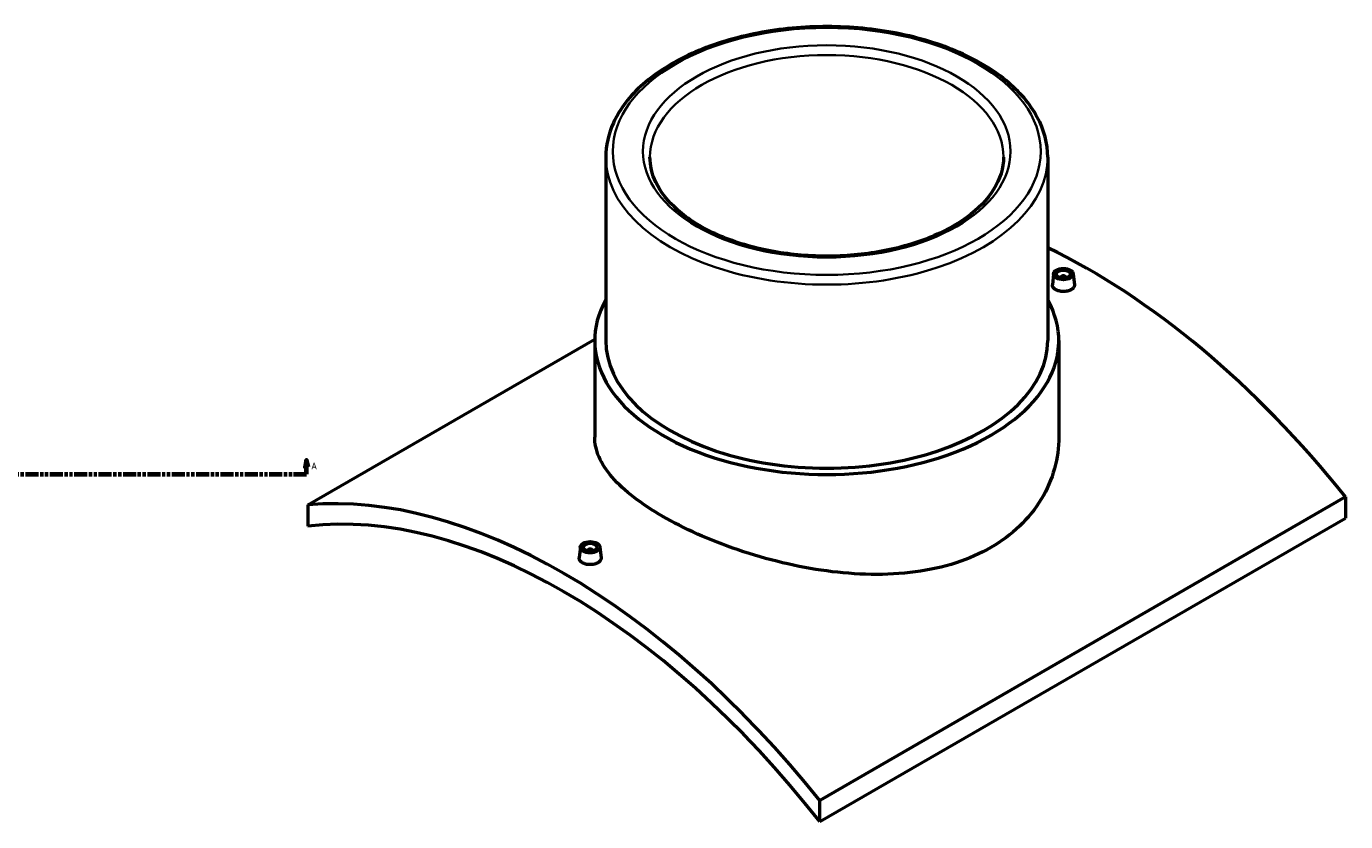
# Model space of a CAD drawing. Header units: millimetres. Extents: x -409 to 1793, y -460 to 2513.
# Tile 4 of 7: x 852 to 1793, y 751 to 1318. Entities that reach past the tile are written whole.
import ezdxf

# ---------------------------------------------------------------- set-up
doc = ezdxf.new("R2010")
doc.units = ezdxf.units.MM
doc.linetypes.add('DOUBLE_DASH_CHAIN', pattern=[1.2403, 0.6614, -0.0827, 0.1654, -0.0827, 0.1654, -0.0827])
for name, color, linetype, lineweight in [('Section Line (ANSI)', 7, 'DOUBLE_DASH_CHAIN', 70), ('Visible (ANSI)', 7, 'Continuous', 50), ('Visible Narrow (ANSI)', 7, 'Continuous', 35)]:
    doc.layers.add(name, color=color, linetype=linetype, lineweight=lineweight)
doc.styles.add('Label Text (ANSI)', font='tahoma.ttf')

# ---------------------------------------------------------------- blocks, each defined once
blk = doc.blocks.new('2dTransSection0')
at = {"layer": 'Section Line (ANSI)', "linetype": 'Continuous'}
for p, q in [((156.67, 1008.35), (155.67, 1003.35)), ((156.67, 1003.35), (156.67, 1008.35)), ((157.67, 1003.35), (156.67, 1008.35)), ((1052.1, 1008.35), (1051.1, 1003.35)), ((1052.1, 1003.35), (1052.1, 1008.35)), ((1053.1, 1003.35), (1052.1, 1008.35)), ((155.67, 1003.35), (157.67, 1003.35)), ((156.67, 998.35), (156.67, 1003.35)), ((156.67, 998.35), (165.94, 998.35)), ((1042.83, 998.35), (1052.1, 998.35)), ((1051.1, 1003.35), (1053.1, 1003.35)), ((1052.1, 998.35), (1052.1, 1003.35))]:
    blk.add_line(p, q, dxfattribs=at)
at = {"layer": 'Section Line (ANSI)', "linetype": 'DOUBLE_DASH_CHAIN', "ltscale": 14.009244}
blk.add_line((156.67, 998.35), (1052.1, 998.35), dxfattribs=at)
at = {"layer": 'Section Line (ANSI)', "linetype": 'Continuous', "flags": 128}
for points in [[(157.67, 1003.35), (156.67, 1008.35), (155.67, 1003.35), (157.67, 1003.35)], [(1053.1, 1003.35), (1052.1, 1008.35), (1051.1, 1003.35), (1053.1, 1003.35)]]:
    blk.add_lwpolyline(points, dxfattribs=at)
at = {"layer": 'Section Line (ANSI)'}
for points in [[(157.67, 1003.35), (156.67, 1008.35), (155.67, 1003.35), (157.67, 1003.35)], [(1053.1, 1003.35), (1052.1, 1008.35), (1051.1, 1003.35), (1053.1, 1003.35)]]:
    blk.add_solid(points, dxfattribs=at)
at = {"layer": 'Section Line (ANSI)', "char_height": 4.57, "attachment_point": 7, "style": 'Label Text (ANSI)'}
for insert in [(149.31, 1001.85), (1055.57, 1001.85)]:
    blk.add_mtext('A', dxfattribs=dict(at, insert=insert))

msp = doc.modelspace()

# ---------------------------------------------------------------- linework, layer by layer
at = {"layer": 'Visible (ANSI)'}
for p, q in [((1265.298, 1224.325), (1265.298, 1093.522)), ((1580.298, 1224.325), (1580.298, 1093.522)), ((1584.457, 1141.17), (1583.615, 1133.335)), ((1589.443, 1138.274), (1589.443, 1138.471)), ((1593.443, 1138.274), (1593.443, 1138.471)), ((1598.43, 1141.17), (1599.27, 1133.341)), ((1052.981, 976.412), (1257.431, 1094.451)), ((1257.423, 1093.522), (1257.423, 1024.753)), ((1588.173, 1093.522), (1588.173, 1024.753)), ((1792.615, 982.127), (1417.848, 765.756)), ((1792.615, 982.127), (1792.615, 966.961)), ((1052.981, 976.412), (1052.981, 961.245)), ((1417.848, 750.589), (1792.615, 966.961)), ((1247.167, 946.436), (1246.325, 938.6)), ((1252.153, 943.736), (1252.153, 943.54)), ((1256.153, 943.736), (1256.153, 943.54)), ((1261.14, 946.436), (1261.98, 938.606)), ((1417.848, 750.589), (1417.848, 765.756))]:
    msp.add_line(p, q, dxfattribs=at)
for centre, major_axis, start_param, end_param in [((1610.181, 722.588), (258, -446.869), 1.8325957, 2.4381882), ((1591.443, 1138.471), (-2, 0), 2.9638821, 6.4608959), ((1422.798, 1093.522), (165.375, 0), 2.831748, 6.5930299), ((1422.798, 1093.522), (-157.5, 0), 0, 3.1415927), ((1235.415, 506.216), (-258, 446.869), 4.9741884, 6.0213859), ((1235.415, 506.216), (-250, 433.013), 4.9556125, 6.0399618), ((1254.153, 943.736), (-2, 0), 2.9638821, 6.4608959)]:
    msp.add_ellipse(centre, major_axis=major_axis, ratio=0.5773503, start_param=start_param, end_param=end_param, dxfattribs=at)
for centre, major_axis in [((1591.443, 1140.92), (7, 0)), ((1591.443, 1140.92), (5, 0)), ((1254.153, 946.186), (-7, 0)), ((1254.153, 946.186), (5, 0))]:
    msp.add_ellipse(centre, major_axis=major_axis, ratio=0.5773503, dxfattribs=at)
for points, knots in [([(1580.298, 1224.325), (1580.298, 1234.034), (1577.728, 1243.722), (1567.75, 1262.267), (1560.178, 1271.091), (1540.65, 1287.075), (1528.541, 1294.173), (1501.16, 1305.755), (1485.877, 1310.227), (1453.744, 1316.109), (1436.903, 1317.526), (1403.326, 1317.19), (1386.595, 1315.441), (1354.874, 1308.935), (1339.89, 1304.176), (1313.15, 1292.051), (1301.403, 1284.68), (1282.455, 1267.971), (1275.225, 1258.632), (1267.149, 1240.823), (1265.298, 1232.579), (1265.298, 1224.325)], [0.7853982, 0.7853982, 0.7853982, 0.7853982, 1.0865968, 1.0865968, 1.3997125, 1.3997125, 1.7238993, 1.7238993, 2.0491632, 2.0491632, 2.3735254, 2.3735254, 2.6975268, 2.6975268, 3.0219709, 3.0219709, 3.3473046, 3.3473046, 3.6709355, 3.6709355, 3.9269908, 3.9269908, 3.9269908, 3.9269908]), ([(1548.798, 1224.325), (1548.798, 1216.553), (1546.459, 1208.745), (1537.281, 1194.144), (1530.743, 1187.353), (1514.236, 1175.38), (1504.397, 1170.162), (1482.261, 1161.7), (1469.968, 1158.458), (1444.145, 1154.315), (1430.616, 1153.423), (1403.733, 1154.104), (1390.385, 1155.68), (1365.28, 1161.121), (1353.525, 1164.981), (1332.832, 1174.519), (1323.891, 1180.189), (1309.625, 1192.662), (1304.326, 1199.455), (1298.192, 1212.307), (1296.798, 1218.322), (1296.798, 1224.325)], [5.4977871, 5.4977871, 5.4977871, 5.4977871, 5.8459203, 5.8459203, 6.1701253, 6.1701253, 6.4837647, 6.4837647, 6.7975428, 6.7975428, 7.1124385, 7.1124385, 7.4276761, 7.4276761, 7.7423149, 7.7423149, 8.055775, 8.055775, 8.3704789, 8.3704789, 8.6393798, 8.6393798, 8.6393798, 8.6393798]), ([(1596.99, 1129.83), (1596.294, 1129.428), (1595.412, 1129.082), (1593.479, 1128.63), (1592.429, 1128.523), (1590.46, 1128.536), (1589.409, 1128.656), (1587.477, 1129.128), (1586.596, 1129.479), (1585.203, 1130.283), (1584.6, 1130.79), (1583.798, 1131.896), (1583.601, 1132.496), (1583.601, 1133.149), (1583.606, 1133.242), (1583.616, 1133.334)], [2.3633715, 2.3633715, 2.3633715, 2.3633715, 2.6588153, 2.6588153, 2.9542591, 2.9542591, 3.2496582, 3.2496582, 3.5450572, 3.5450572, 3.8404562, 3.8404562, 4.1358553, 4.1358553, 4.1838134, 4.1838134, 4.1838134, 4.1838134]), ([(1599.27, 1133.34), (1599.28, 1133.245), (1599.286, 1133.15), (1599.286, 1132.482), (1599.09, 1131.869), (1598.29, 1130.744), (1597.687, 1130.232), (1596.99, 1129.83)], [6.4510699, 6.4510699, 6.4510699, 6.4510699, 6.49922676, 6.49922676, 6.79467058, 6.79467058, 7.09011441, 7.09011441, 7.09011441, 7.09011441]), ([(1539.736, 945.976), (1532.336, 941.704), (1523.989, 937.991), (1505.852, 932.109), (1496.065, 929.94), (1475.694, 927.227), (1465.094, 926.678), (1443.81, 927.009), (1433.124, 927.887), (1412.476, 930.66), (1401.792, 932.656), (1380.506, 937.725), (1369.903, 940.796), (1349.529, 947.71), (1339.739, 951.558), (1321.603, 959.668), (1313.257, 963.93), (1298.464, 972.471), (1291.544, 977.023), (1279.378, 986.408), (1274.131, 991.241), (1265.723, 1000.944), (1262.555, 1005.824), (1258.405, 1015.441), (1257.423, 1020.18), (1257.423, 1024.753)], [0, 0, 0, 0, 3.1394189, 3.1394189, 6.2788378, 6.2788378, 9.4182568, 9.4182568, 12.5576757, 12.5576757, 15.6958608, 15.6958608, 18.8340458, 18.8340458, 21.9722309, 21.9722309, 25.110416, 25.110416, 28.2486011, 28.2486011, 31.3867861, 31.3867861, 34.5249712, 34.5249712, 37.6631563, 37.6631563, 37.6631563, 37.6631563]), ([(1588.173, 1024.753), (1588.173, 1017.404), (1587.191, 1009.791), (1583.04, 994.774), (1579.872, 987.374), (1571.467, 973.473), (1566.221, 966.963), (1554.056, 955.35), (1547.136, 950.249), (1539.736, 945.976)], [87.8839883, 87.8839883, 87.8839883, 87.8839883, 91.0234072, 91.0234072, 94.1628261, 94.1628261, 97.302245, 97.302245, 100.4416639, 100.4416639, 100.4416639, 100.4416639]), ([(1259.701, 935.096), (1259.004, 934.694), (1258.122, 934.348), (1256.19, 933.895), (1255.139, 933.789), (1253.17, 933.802), (1252.119, 933.922), (1250.188, 934.394), (1249.306, 934.745), (1247.913, 935.549), (1247.31, 936.055), (1246.509, 937.161), (1246.311, 937.761), (1246.311, 938.415), (1246.316, 938.507), (1246.326, 938.6)], [0, 0, 0, 0, 0.2954438, 0.2954438, 0.5908876, 0.5908876, 0.8862867, 0.8862867, 1.1816857, 1.1816857, 1.4770848, 1.4770848, 1.7724838, 1.7724838, 1.8204419, 1.8204419, 1.8204419, 1.8204419]), ([(1261.98, 938.606), (1261.99, 938.511), (1261.996, 938.416), (1261.996, 937.748), (1261.8, 937.135), (1261, 936.01), (1260.397, 935.498), (1259.701, 935.096)], [4.08769843, 4.08769843, 4.08769843, 4.08769843, 4.13585529, 4.13585529, 4.43129911, 4.43129911, 4.72674294, 4.72674294, 4.72674294, 4.72674294])]:
    msp.add_open_spline(points, degree=3, knots=knots, dxfattribs=at)
at = {"layer": 'Visible Narrow (ANSI)'}
for major_axis in [(152.5, 0), (131, 0)]:
    msp.add_ellipse((1422.798, 1228.408), major_axis=major_axis, ratio=0.5773503, dxfattribs=at)
for major_axis, start_param, end_param in [((-126, 0), 3.1415927, 6.2831853), ((-157.5, 0), 0, 3.1415927)]:
    msp.add_ellipse((1422.798, 1224.325), major_axis=major_axis, ratio=0.5773503, start_param=start_param, end_param=end_param, dxfattribs=at)

# ---------------------------------------------------------------- block references
at = {"layer": 'Section Line (ANSI)'}
msp.add_blockref('2dTransSection0', (0, 0), dxfattribs=at)

doc.saveas('drawing.dxf')
